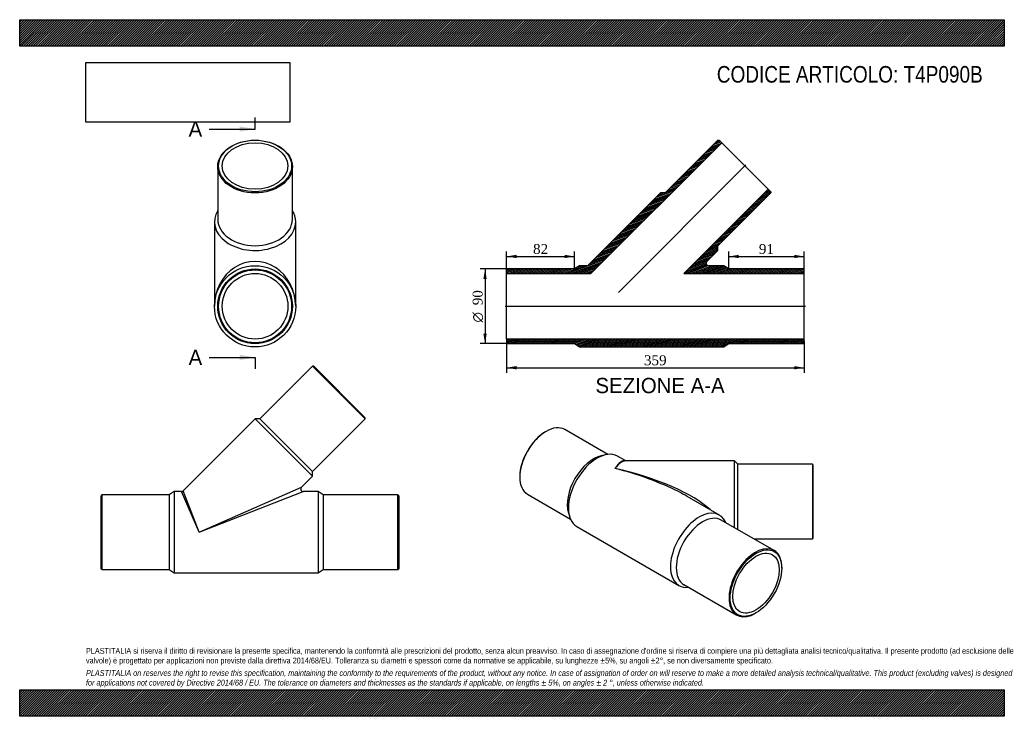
# Model space of a CAD drawing. Header units: millimetres. Extents: x 0 to 1188, y 0 to 840.
import ezdxf
from ezdxf.enums import TextEntityAlignment as Align
from ezdxf.lldxf.tags import DXFTag

# ---------------------------------------------------------------- set-up
doc = ezdxf.new("R2010")
doc.units = ezdxf.units.MM
doc.header["$LTSCALE"] = 4
for name, color, linetype in [('Default', 7, 'Continuous'), ('DV3_Default', 7, 'Continuous'), ('T4P090B', 7, 'Continuous')]:
    doc.layers.add(name, color=color, linetype=linetype)
doc.styles.add('SEACAD_Solid_Edge_ANSI', font='seans.ttf')
doc.styles.add('SEACAD_Solid_Edge_ANSI1_Symbols', font='semeca1.ttf')
doc.styles.add('SEACAD_Times_New_Roman', font='times.ttf')
tags = doc.linetypes.add('CENTER2', pattern=[28.575, 19.05, -3.175, 3.175, -3.175]).pattern_tags.tags
tags[10:11] = [DXFTag(74, 4), DXFTag(75, 0), DXFTag(340, '0'), DXFTag(46, 0.0), DXFTag(50, 0.0), DXFTag(44, 0.0), DXFTag(45, 0.0)]
tags[8:9] = [DXFTag(74, 4), DXFTag(75, 0), DXFTag(340, '0'), DXFTag(46, 0.0), DXFTag(50, 0.0), DXFTag(44, 0.0), DXFTag(45, 0.0)]
tags[6:7] = [DXFTag(74, 4), DXFTag(75, 0), DXFTag(340, '0'), DXFTag(46, 0.0), DXFTag(50, 0.0), DXFTag(44, 0.0), DXFTag(45, 0.0)]
tags[4:5] = [DXFTag(74, 4), DXFTag(75, 0), DXFTag(340, '0'), DXFTag(46, 0.0), DXFTag(50, 0.0), DXFTag(44, 0.0), DXFTag(45, 0.0)]
doc.dimstyles.new('ANSImm', dxfattribs={"dimtxt": 12, "dimasz": 12, "dimexe": 6, "dimexo": 0, "dimgap": 3, "dimtad": 1, "dimdsep": 46, "dimtxsty": 'SEACAD_Times_New_Roman', "dimblk1": '_SE_FILLED', "dimblk2": '_SE_FILLED', "dimsah": 1, "dimcen": 6, "dimazin": 0, "dimtfac": 0.85, "dimtdec": 3, "dimtofl": 0, "dimtmove": 0, "dimatfit": 3, "dimfxl": 1, "dimarcsym": 0})
picture_1 = doc.add_image_def('image1.jpg', size_in_pixel=(4302, 1260))

# ---------------------------------------------------------------- blocks, each defined once
blk = doc.blocks.new('SE')
at = {"layer": 'T4P090B', "color": 7, "linetype": 'Continuous'}
for p, q in [((353.3, 422.3), (289.6, 358.7)), ((416.9, 358.7), (353.3, 422.3)), ((354.7, 422.3), (353.3, 422.3)), ((354.7, 422.3), (416.9, 360.1)), ((284, 358.7), (197.2, 271.9)), ((284, 358.7), (353.3, 289.4)), ((289.6, 358.7), (284, 358.7)), ((289.6, 358.7), (353.3, 295)), ((353.3, 295), (416.9, 358.7)), ((416.9, 358.7), (416.9, 360.1)), ((340, 276.1), (353.3, 289.4)), ((353.3, 289.4), (353.3, 295)), ((216.6, 222), (340, 276.1)), ((99.3, 267), (98.3, 266)), ((98.3, 178), (98.3, 266)), ((99.3, 267), (99.3, 177)), ((180.3, 267), (99.3, 267)), ((186.3, 271), (180.3, 267)), ((180.3, 267), (180.3, 177)), ((186.3, 271), (186.3, 173)), ((195.1, 271), (186.3, 271)), ((216.6, 222), (195.1, 271)), ((216.6, 222), (197.2, 271.9)), ((216.6, 222), (342.1, 271)), ((360.3, 271), (342.1, 271)), ((360.3, 271), (360.3, 173)), ((366.3, 267), (360.3, 271)), ((366.3, 267), (366.3, 177)), ((456.3, 267), (366.3, 267)), ((456.3, 177), (456.3, 267)), ((457.3, 266), (456.3, 267)), ((457.3, 266), (457.3, 178)), ((98.3, 178), (99.3, 177)), ((99.3, 177), (180.3, 177)), ((180.3, 177), (186.3, 173)), ((186.3, 173), (360.3, 173)), ((360.3, 173), (366.3, 177)), ((366.3, 177), (456.3, 177)), ((456.3, 177), (457.3, 178))]:
    blk.add_line(p, q, dxfattribs=at)
for centre, start, end in [((342.1, 274), 136.5622, 268.4092), ((195.1, 274), 270.5163, 314.7965)]:
    blk.add_arc(centre, 3, start, end, dxfattribs=at)
blk = doc.blocks.new('SE1')
at = {"layer": 'T4P090B', "color": 7, "linetype": 'Continuous'}
for p, q in [((239, 662.9), (239, 599.3)), ((329, 599.3), (329, 662.9)), ((235, 596.4), (235, 494.4)), ((333, 494.4), (333, 596.4))]:
    blk.add_line(p, q, dxfattribs=at)
for radius in [49, 45, 44, 39.6]:
    blk.add_circle((284, 494.4), radius, dxfattribs=at)
for centre, major_axis in [((284, 662.9), (-45, 0)), ((284, 663.6), (-44, 0)), ((284, 663.6), (39.6, 0))]:
    blk.add_ellipse(centre, major_axis=major_axis, ratio=0.707107, dxfattribs=at)
for centre, major_axis, ratio, start_param, end_param in [((284, 596.4), (49, 0), 0.707107, 2.734731, 6.283185), ((284, 596.4), (49, 0), 0.707107, 0, 0.406861), ((284, 599.3), (45, 0), 0.707107, 3.141593, 6.283185), ((284, 494.4), (0, -54.1), 0.905373, 1.570796, 4.712389)]:
    blk.add_ellipse(centre, major_axis=major_axis, ratio=ratio, start_param=start_param, end_param=end_param, dxfattribs=at)
blk = doc.blocks.new('SE3')
at = {"color": 7, "linetype": 'Continuous', "style": 'SEACAD_Solid_Edge_ANSI'}
blk.add_text('A', height=18.4, dxfattribs=at).set_placement((203.8, 717.4), align=Align.TOP_LEFT)
blk = doc.blocks.new('SE4')
at = {"color": 7, "linetype": 'Continuous', "style": 'SEACAD_Solid_Edge_ANSI'}
blk.add_text('A', height=18.4, dxfattribs=at).set_placement((203.8, 442), align=Align.TOP_LEFT)
blk = doc.blocks.new('SEANNOT_GROUP')
at = {"linetype": 'Continuous'}
blk.add_hatch(color=7, dxfattribs=at).paths.add_polyline_path([(265.6, 705.1), (284, 708.2), (265.6, 711.3)])
at = {"color": 7, "linetype": 'Continuous'}
blk.add_lwpolyline([(228.8, 708.2), (284, 708.2)], dxfattribs=at)
blk = doc.blocks.new('SEANNOT_GROUP1')
at = {"linetype": 'Continuous'}
blk.add_hatch(color=7, dxfattribs=at).paths.add_polyline_path([(265.6, 429.7), (284, 432.8), (265.6, 435.9)])
at = {"color": 7, "linetype": 'Continuous'}
blk.add_lwpolyline([(228.8, 432.8), (284, 432.8)], dxfattribs=at)
blk = doc.blocks.new('SE2')
at = {"layer": 'Default', "color": 7, "linetype": 'CENTER2'}
for p, q in [((284, 708.2), (284, 722)), ((284, 432.8), (284, 419))]:
    blk.add_line(p, q, dxfattribs=at)
at = {"layer": 'Default', "color": 7, "linetype": 'CENTER2', "const_width": 0.0001}
blk.add_lwpolyline([(284, 708.2), (284, 432.8)], dxfattribs=at)
at = {"layer": 'Default'}
for name in ['SE3', 'SEANNOT_GROUP', 'SE4', 'SEANNOT_GROUP1']:
    blk.add_blockref(name, (0, 0), dxfattribs=at)
blk = doc.blocks.new('SE5')
at = {"layer": 'T4P090B', "linetype": 'Continuous'}
h = blk.add_hatch(dxfattribs=at)
h.set_pattern_fill('LINE', scale=0.472441, angle=200, style=0)
edge = h.paths.add_edge_path()
edge.add_line((675.5, 543.4), (669.5, 539.4))
edge.add_line((669.5, 539.4), (588.5, 539.4))
edge.add_line((588.5, 539.4), (587.5, 538.4))
edge.add_line((587.5, 538.4), (587.5, 534))
edge.add_line((587.5, 534), (689.3, 534))
edge.add_line((689.3, 534), (847, 691.6))
edge.add_line((847, 691.6), (843.8, 694.7))
edge.add_line((843.8, 694.7), (842.4, 694.7))
edge.add_line((842.4, 694.7), (778.8, 631.1))
edge.add_line((778.8, 631.1), (773.1, 631.1))
edge.add_line((773.1, 631.1), (686.3, 544.3))
edge.add_arc((684.2, 546.4), 3, 270, 315, ccw=False)
edge.add_line((684.2, 543.4), (675.5, 543.4))
h = blk.add_hatch(dxfattribs=at)
h.set_pattern_fill('LINE', scale=0.472441, angle=200, style=0)
edge = h.paths.add_edge_path()
edge.add_line((849.5, 543.4), (831.3, 543.4))
edge.add_arc((831.3, 546.4), 3, 135, 270, ccw=False)
edge.add_line((829.2, 548.5), (842.4, 561.8))
edge.add_line((842.4, 561.8), (842.4, 567.4))
edge.add_line((842.4, 567.4), (906.1, 631.1))
edge.add_line((906.1, 631.1), (906.1, 632.5))
edge.add_line((906.1, 632.5), (903, 635.6))
edge.add_line((903, 635.6), (801.3, 534))
edge.add_line((801.3, 534), (946.5, 534))
edge.add_line((946.5, 534), (946.5, 538.4))
edge.add_line((946.5, 538.4), (945.5, 539.4))
edge.add_line((945.5, 539.4), (855.5, 539.4))
edge.add_line((855.5, 539.4), (849.5, 543.4))
h = blk.add_hatch(dxfattribs=at)
h.set_pattern_fill('LINE', scale=0.472441, angle=200, style=0)
h.paths.add_polyline_path([(588.5, 449.4), (669.5, 449.4), (675.5, 445.4), (849.5, 445.4), (855.5, 449.4), (945.5, 449.4), (946.5, 450.4), (946.5, 454.8), (587.5, 454.8), (587.5, 450.4)])
at = {"layer": 'DV3_Default', "color": 7, "linetype": 'CENTER2'}
for p, q in [((722.4, 511), (876.2, 664.9)), ((585.7, 494.4), (948.2, 494.4))]:
    blk.add_line(p, q, dxfattribs=at)
at = {"layer": 'T4P090B', "color": 7, "linetype": 'Continuous'}
for p, q in [((689.3, 534), (847, 691.6)), ((842.4, 694.7), (778.8, 631.1)), ((842.4, 694.7), (843.8, 694.7)), ((847, 691.6), (843.8, 694.7)), ((903, 635.6), (847, 691.6)), ((773.1, 631.1), (686.3, 544.3)), ((778.8, 631.1), (773.1, 631.1)), ((903, 635.6), (801.3, 534)), ((842.4, 567.4), (906.1, 631.1)), ((906.1, 632.5), (903, 635.6)), ((906.1, 632.5), (906.1, 631.1)), ((829.2, 548.5), (842.4, 561.8)), ((842.4, 561.8), (842.4, 567.4)), ((587.5, 538.4), (588.5, 539.4)), ((587.5, 538.4), (587.5, 534)), ((669.5, 539.4), (588.5, 539.4)), ((675.5, 543.4), (669.5, 539.4)), ((684.2, 543.4), (675.5, 543.4)), ((849.5, 543.4), (831.3, 543.4)), ((855.5, 539.4), (849.5, 543.4)), ((945.5, 539.4), (855.5, 539.4)), ((945.5, 539.4), (946.5, 538.4)), ((946.5, 534), (946.5, 538.4)), ((587.5, 454.8), (587.5, 534)), ((587.5, 534), (689.3, 534)), ((801.3, 534), (946.5, 534)), ((946.5, 454.8), (946.5, 534)), ((587.5, 454.8), (587.5, 450.4)), ((946.5, 454.8), (587.5, 454.8)), ((946.5, 450.4), (946.5, 454.8)), ((588.5, 449.4), (587.5, 450.4)), ((588.5, 449.4), (669.5, 449.4)), ((669.5, 449.4), (675.5, 445.4)), ((675.5, 445.4), (849.5, 445.4)), ((849.5, 445.4), (855.5, 449.4)), ((855.5, 449.4), (945.5, 449.4)), ((946.5, 450.4), (945.5, 449.4))]:
    blk.add_line(p, q, dxfattribs=at)
for centre, start, end in [((831.3, 546.4), 135, 270), ((684.2, 546.4), 270, 315)]:
    blk.add_arc(centre, 3, start, end, dxfattribs=at)
blk = doc.blocks.new('SE6')
at = {"layer": 'T4P090B', "color": 7, "linetype": 'Continuous'}
for p, q in [((709.6, 315.8), (657.7, 345.7)), ((635.2, 343.5), (634.5, 343.1)), ((706.8, 315.3), (701.7, 314.2)), ((731.3, 307.9), (721.2, 313.7)), ((862.5, 307.9), (730.6, 307.9)), ((862.5, 227.5), (862.5, 307.9)), ((866.5, 303.9), (862.5, 307.9)), ((866.5, 225.2), (866.5, 303.9)), ((956.5, 303.9), (866.5, 303.9)), ((956.5, 303.9), (956.5, 213.9)), ((957.5, 302.9), (956.5, 303.9)), ((957.5, 214.9), (957.5, 302.9)), ((603.4, 289.2), (603.4, 288.4)), ((612.7, 267.8), (664.6, 237.9)), ((844.3, 242.6), (805.4, 265.1)), ((662.1, 245.4), (663.6, 240.5)), ((672.2, 228.8), (795.3, 157.8)), ((910.2, 200), (846.5, 236.7)), ((886.1, 213.9), (956.5, 213.9)), ((956.5, 213.9), (957.5, 214.9)), ((919.5, 178.6), (919.5, 179.4)), ((801.5, 158.8), (865.2, 122)), ((887.7, 124.3), (888.4, 124.7))]:
    blk.add_line(p, q, dxfattribs=at)
for centre, major_axis, ratio, start_param, end_param in [((635.2, 306.8), (-22.5, -39), 0.57735, 3.141593, 6.283185), ((634.5, 307.2), (22, 38.1), 0.57735, 0.785398, 2.356194), ((696.7, 271.2), (-24.5, -42.4), 0.57735, 3.141593, 6.283185), ((692.5, 273.7), (-22.5, -39), 0.57735, 3.632475, 5.792303), ((718.2, 258.9), (-12.5, -49.1), 0.302004, 3.108977, 3.842248), ((718.2, 258.9), (-14.1, -48.8), 0.334432, 3.237747, 3.853227), ((718.2, 258.9), (-125.2, 31.2), 0.301739, 3.632241, 4.787479), ((718.2, 258.9), (-123, 34.5), 0.302659, 4.12819, 4.797149), ((718.2, 258.9), (-123, 34.5), 0.302659, 4.011751, 4.12819), ((819.8, 200.2), (-24.5, -42.4), 0.57735, 2.734731, 6.283185), ((824, 197.7), (-22.5, -39), 0.57735, 3.141593, 6.283185), ((887.7, 161), (22.5, 39), 0.57735, 0, 3.926991), ((887.7, 161), (22.5, 39), 0.57735, 5.497787, 6.283185), ((819.8, 200.2), (-24.5, -42.4), 0.57735, 0, 0.406861)]:
    blk.add_ellipse(centre, major_axis=major_axis, ratio=ratio, start_param=start_param, end_param=end_param, dxfattribs=at)
for major_axis in [(-22, -38.1), (-19.8, -34.3)]:
    blk.add_ellipse((888.4, 160.6), major_axis=major_axis, ratio=0.57735, dxfattribs=at)
blk = doc.blocks.new('DMBLK60')
at = {"layer": 'Default', "linetype": 'Continuous'}
for points in [[(599.5, 418.3), (599.5, 422.3), (587.5, 420.3)], [(934.5, 418.3), (946.5, 420.3), (934.5, 422.3)]]:
    blk.add_hatch(color=7, dxfattribs=at).paths.add_polyline_path(points)
at = {"layer": 'Default', "color": 7, "linetype": 'Continuous'}
for p, q in [((587.5, 452.6), (587.5, 414.3)), ((946.5, 452.6), (946.5, 414.3)), ((587.5, 420.3), (946.5, 420.3))]:
    blk.add_line(p, q, dxfattribs=at)
at = {"layer": 'Default', "color": 7, "linetype": 'Continuous', "style": 'SEACAD_Times_New_Roman'}
blk.add_text('359', height=12, dxfattribs=at).set_placement((753.3, 435.3), align=Align.TOP_LEFT)
blk = doc.blocks.new('_SE_FILLED')
at = {"color": 0}
blk.add_line((0, 0), (-1, 0), dxfattribs=at)
blk.add_solid([(0, 0), (-1, -0.1665), (-1, 0.1665), (0, 0)], dxfattribs=at)
blk = doc.blocks.new('DMBLK61')
at = {"layer": 'Default', "linetype": 'Continuous'}
for points in [[(867.5, 556.5), (855.5, 554.5), (867.5, 552.5)], [(934.5, 556.5), (934.5, 552.5), (946.5, 554.5)]]:
    blk.add_hatch(color=7, dxfattribs=at).paths.add_polyline_path(points)
at = {"layer": 'Default', "color": 7, "linetype": 'Continuous'}
for p, q in [((855.5, 539.4), (855.5, 560.5)), ((946.5, 538.4), (946.5, 560.5)), ((855.5, 554.5), (946.5, 554.5))]:
    blk.add_line(p, q, dxfattribs=at)
at = {"layer": 'Default', "color": 7, "linetype": 'Continuous', "style": 'SEACAD_Times_New_Roman'}
blk.add_text('91', height=12, dxfattribs=at).set_placement((891.9, 569.5), align=Align.TOP_LEFT)
blk = doc.blocks.new('DMBLK62')
at = {"layer": 'Default', "linetype": 'Continuous'}
for points in [[(599.5, 556.5), (587.5, 554.5), (599.5, 552.5)], [(657.5, 556.5), (657.5, 552.5), (669.5, 554.5)]]:
    blk.add_hatch(color=7, dxfattribs=at).paths.add_polyline_path(points)
at = {"layer": 'Default', "color": 7, "linetype": 'Continuous'}
for p, q in [((587.5, 534), (587.5, 560.5)), ((669.5, 539.4), (669.5, 560.5)), ((587.5, 554.5), (669.5, 554.5))]:
    blk.add_line(p, q, dxfattribs=at)
at = {"layer": 'Default', "color": 7, "linetype": 'Continuous', "style": 'SEACAD_Times_New_Roman'}
blk.add_text('82', height=12, dxfattribs=at).set_placement((619.4, 569.5), align=Align.TOP_LEFT)
blk = doc.blocks.new('GDimGGroup')
at = {"layer": 'Default', "linetype": 'Continuous'}
for points in [[(559.5, 527.4), (563.5, 527.4), (561.5, 539.4)], [(559.5, 461.4), (561.5, 449.4), (563.5, 461.4)]]:
    blk.add_hatch(color=7, dxfattribs=at).paths.add_polyline_path(points)
at = {"layer": 'Default', "color": 7, "linetype": 'Continuous'}
for p, q in [((588.5, 539.4), (555.5, 539.4)), ((561.5, 539.4), (561.5, 449.4)), ((588.5, 449.4), (555.5, 449.4))]:
    blk.add_line(p, q, dxfattribs=at)
for s, style, p in [('90', 'SEACAD_Times_New_Roman', (546.5, 495.7)), ('O', 'SEACAD_Solid_Edge_ANSI1_Symbols', (546.5, 474.9))]:
    blk.add_text(s, height=12, rotation=90, dxfattribs=dict(at, style=style)).set_placement(p, align=Align.TOP_LEFT)

msp = doc.modelspace()

# ---------------------------------------------------------------- hatches: boundary and pattern name
at = {"layer": 'Default', "linetype": 'Continuous'}
h = msp.add_hatch(dxfattribs=at)
h.set_pattern_fill('LINE', scale=0.629921, angle=45, style=0)
h.paths.add_polyline_path([(1188, 808), (1188, 840), (0, 840), (0, 808)])
for points in [[(1188, 808), (1188, 840), (0, 840), (0, 808)], [(1188, 0), (1188, 32), (0, 32), (0, 0)]]:
    msp.add_hatch(color=7, dxfattribs=at).paths.add_polyline_path(points)
h = msp.add_hatch(dxfattribs=at)
h.set_pattern_fill('LINE', scale=0.629921, angle=45, style=0)
h.paths.add_polyline_path([(1188, 0), (1188, 32), (0, 32), (0, 0)])

# ---------------------------------------------------------------- linework, layer by layer
at = {"layer": 'Default', "color": 7, "linetype": 'Continuous'}
for p, q in [((0, 840), (1188, 840)), ((0, 808), (0, 840)), ((1188, 840), (1188, 808)), ((1188, 808), (0, 808)), ((0, 32), (1188, 32)), ((0, 0), (0, 32)), ((1188, 32), (1188, 0)), ((1188, 0), (0, 0))]:
    msp.add_line(p, q, dxfattribs=at)

# ---------------------------------------------------------------- block references
at = {"layer": 'Default'}
for name in ['SE2', 'SE1', 'SE5', 'GDimGGroup', 'SE', 'SE6']:
    msp.add_blockref(name, (0, 0), dxfattribs=at)

# ---------------------------------------------------------------- texts
at = {"layer": 'Default', "color": 7, "linetype": 'Continuous', "style": 'SEACAD_Solid_Edge_ANSI'}
msp.add_text('SEZIONE A-A', height=18.4, dxfattribs=at).set_placement((694.723, 408.058), align=Align.TOP_LEFT)
at = {"layer": 'Default', "attachment_point": 1}
for s, insert, char_height, width in [('{\\fArial Narrow|b0||i0||c0|p34;\\C7;\\H20.;\\W1.;CODICE ARTICOLO: T4P090B}', (841.145, 784.134), 20, 332.27914), ("{\\fArial Narrow|b0||i0||c0|p34;\\C7;\\H7.;\\W1.;PLASTITALIA si riserva il diritto di revisionare la presente specifica, mantenendo la conformità alle prescrizioni del prodotto, senza alcun preavviso. In caso di assegnazione d'ordine si riserva di compiere una più dettagliata analisi tecnico/qualitativa. Il presente prodotto (ad esclusione delle \\P}{\\fArial Narrow|b0||i0||c0|p34;\\C7;\\H7.;\\W1.;valvole) è progettato per applicazioni non previste dalla direttiva 2014/68/EU. Tolleranza su diametri e spessori come da normative se applicabile, su lunghezze ±5%, su angoli ±2°, se non diversamente specificato.\\P}{\\fArial Narrow|b0||i0||c0|p34;\\C7;\\H2.;\\W1.;   \\P}{\\fArial Narrow|b0||i1||c0|p34;\\C7;\\H7.;\\W1.;PLASTITALIA on reserves the right to revise this specification, maintaining the conformity to the requirements of the product, without any notice. In case of assignation of order on will reserve to make a more detailed analysis technical/qualitative. This product (excluding valves) is designed \\P}{\\fArial Narrow|b0||i1||c0|p34;\\C7;\\H7.;\\W1.;for applications not covered by Directive 2014/68 / EU. The tolerance on diameters and thicknesses as the standards if applicable, on lengths ± 5%, on angles ± 2 °, unless otherwise indicated.\\P}", (80, 82.409), 7, 1028)]:
    msp.add_mtext(s, dxfattribs=dict(at, insert=insert, char_height=char_height, width=width))

# ---------------------------------------------------------------- dimensions: what is measured, and where the dimension line sits
at = {"layer": 'Default', "color": 7, "linetype": 'Continuous'}
for base, p1, p2, picture, middle in [((669.45, 554.482), (587.45, 534.006), (669.45, 539.406), 'DMBLK62', (628.45, 554.482)), ((946.45, 554.482), (855.45, 539.406), (946.45, 538.406), 'DMBLK61', (900.95, 554.482))]:
    dim = msp.add_linear_dim(base=base, p1=p1, p2=p2, text='\\A1;<>', dimstyle='ANSImm', dxfattribs=at)
    dim.commit()
    dim.dimension.update_dxf_attribs({"geometry": picture, "text_midpoint": middle, "dimtype": 160})
dim = msp.add_linear_dim(base=(587.45, 420.258), p1=(587.45, 452.606), p2=(946.45, 452.606), angle=360, text='\\A1;<>', dimstyle='ANSImm', dxfattribs=at)
dim.commit()
dim.dimension.update_dxf_attribs({"geometry": 'DMBLK60', "text_midpoint": (766.95, 420.258), "dimtype": 161})

# ---------------------------------------------------------------- pictures from other files: only their frames are drawn
image = msp.add_image(picture_1, insert=(80, 716.413), size_in_units=(245.829, 72))
image.dxf.flags = 7

doc.saveas('drawing.dxf')
